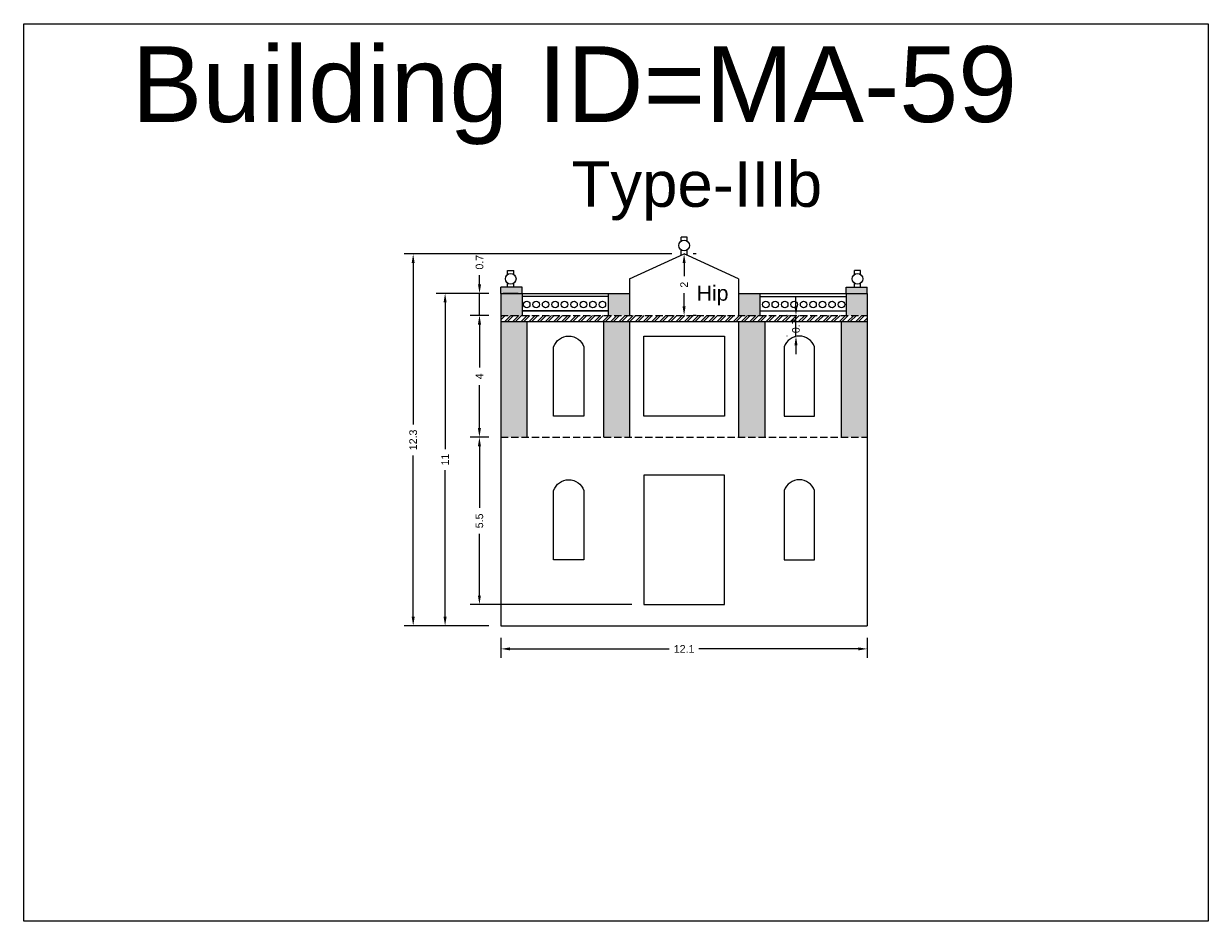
# Model space of a CAD drawing. Header units: metres. Extents: x 3416649 to 3417100, y -6712966 to -6712690.
# Tile 64 of 72: x 3417013 to 3417052, y -6712887 to -6712857. Entities that reach past the tile are written whole.
import ezdxf

# ---------------------------------------------------------------- set-up
doc = ezdxf.new("R2010")
doc.units = ezdxf.units.M
doc.linetypes.add('ACAD_ISO02W100', pattern=[15, 12, -3])
doc.layers.add('Dotted', color=7, linetype='ACAD_ISO02W100', plot=False)
doc.styles.get("Standard").update_dxf_attribs({"font": 'arial.ttf'})
doc.dimstyles.new('ISO-25', dxfattribs={"dimtxt": 0.25, "dimasz": 0.3, "dimexe": 0.3, "dimexo": 0.4, "dimgap": 0.2, "dimtad": 0, "dimdec": 1, "dimdsep": 46, "dimtxsty": 'Standard', "dimcen": 2.5, "dimadec": 0, "dimazin": 0, "dimtfac": 1, "dimtdec": 1, "dimtmove": 0, "dimatfit": 3, "dimfxl": 1, "dimarcsym": 0})

# ---------------------------------------------------------------- blocks, each defined once
blk = doc.blocks.new('*D484')
at = {"color": 0, "lineweight": -2, "transparency": 16777216}
for p, q in [((3417028.012, -6712871.062), (3417027.403, -6712871.062)), ((3417027.703, -6712871.362), (3417027.703, -6712873.396)), ((3417027.703, -6712876.287), (3417027.703, -6712874.253)), ((3417032.727, -6712876.587), (3417027.403, -6712876.587))]:
    blk.add_line(p, q, dxfattribs=at)
at = {"color": 0, "transparency": 16777216}
for points in [[(3417027.653, -6712871.362), (3417027.753, -6712871.362), (3417027.703, -6712871.062)], [(3417027.653, -6712876.287), (3417027.753, -6712876.287), (3417027.703, -6712876.587)]]:
    blk.add_solid(points, dxfattribs=at)
at = {"layer": 'Defpoints', "color": 0, "transparency": 16777216}
for p in [(3417027.703, -6712871.062), (3417028.412, -6712871.062), (3417033.127, -6712876.587)]:
    blk.add_point(p, dxfattribs=at)
at = {"color": 0, "transparency": 16777216, "insert": (3417027.703, -6712873.825), "char_height": 0.25, "attachment_point": 5, "rotation": 90}
blk.add_mtext('5.5', dxfattribs=at)
blk = doc.blocks.new('*D485')
at = {"color": 0, "lineweight": -2, "transparency": 16777216}
for p, q in [((3417028.012, -6712867.047), (3417027.403, -6712867.047)), ((3417027.703, -6712867.347), (3417027.703, -6712868.768)), ((3417027.703, -6712870.762), (3417027.703, -6712869.341)), ((3417028.012, -6712871.062), (3417027.403, -6712871.062))]:
    blk.add_line(p, q, dxfattribs=at)
at = {"color": 0, "transparency": 16777216}
for points in [[(3417027.653, -6712867.347), (3417027.753, -6712867.347), (3417027.703, -6712867.047)], [(3417027.653, -6712870.762), (3417027.753, -6712870.762), (3417027.703, -6712871.062)]]:
    blk.add_solid(points, dxfattribs=at)
at = {"layer": 'Defpoints', "color": 0, "transparency": 16777216}
for p in [(3417027.703, -6712867.047), (3417028.412, -6712867.047), (3417028.412, -6712871.062)]:
    blk.add_point(p, dxfattribs=at)
at = {"color": 0, "transparency": 16777216, "insert": (3417027.703, -6712869.055), "char_height": 0.25, "attachment_point": 5, "rotation": 90}
blk.add_mtext('4', dxfattribs=at)
blk = doc.blocks.new('*D486')
at = {"color": 0, "lineweight": -2, "transparency": 16777216}
for p, q in [((3417027.707, -6712866.017), (3417027.707, -6712865.717)), ((3417028.012, -6712866.317), (3417027.407, -6712866.317)), ((3417027.707, -6712867.047), (3417027.707, -6712866.317)), ((3417028.012, -6712867.047), (3417027.407, -6712867.047)), ((3417027.707, -6712867.347), (3417027.707, -6712867.647))]:
    blk.add_line(p, q, dxfattribs=at)
at = {"color": 0, "transparency": 16777216}
for points in [[(3417027.657, -6712866.017), (3417027.757, -6712866.017), (3417027.707, -6712866.317)], [(3417027.657, -6712867.347), (3417027.757, -6712867.347), (3417027.707, -6712867.047)]]:
    blk.add_solid(points, dxfattribs=at)
at = {"layer": 'Defpoints', "color": 0, "transparency": 16777216}
for p in [(3417027.707, -6712866.317), (3417028.412, -6712866.317), (3417028.412, -6712867.047)]:
    blk.add_point(p, dxfattribs=at)
at = {"color": 0, "transparency": 16777216, "insert": (3417027.707, -6712865.289), "char_height": 0.25, "attachment_point": 5, "rotation": 90}
blk.add_mtext('0.7', dxfattribs=at)
blk = doc.blocks.new('*D487')
at = {"color": 0, "lineweight": -2, "transparency": 16777216}
for p, q in [((3417034.857, -6712865.017), (3417034.757, -6712865.017)), ((3417034.457, -6712865.317), (3417034.457, -6712865.749)), ((3417034.457, -6712866.747), (3417034.457, -6712866.315)), ((3417034.857, -6712867.047), (3417034.757, -6712867.047))]:
    blk.add_line(p, q, dxfattribs=at)
at = {"color": 0, "transparency": 16777216}
for points in [[(3417034.407, -6712865.317), (3417034.507, -6712865.317), (3417034.457, -6712865.017)], [(3417034.407, -6712866.747), (3417034.507, -6712866.747), (3417034.457, -6712867.047)]]:
    blk.add_solid(points, dxfattribs=at)
at = {"layer": 'Defpoints', "color": 0, "transparency": 16777216}
for p in [(3417034.457, -6712865.017), (3417034.457, -6712867.047), (3417034.457, -6712867.047)]:
    blk.add_point(p, dxfattribs=at)
at = {"color": 0, "transparency": 16777216, "insert": (3417034.457, -6712866.032), "char_height": 0.25, "attachment_point": 5, "rotation": 90}
blk.add_mtext('2', dxfattribs=at)
blk = doc.blocks.new('*D488')
at = {"color": 0, "lineweight": -2, "transparency": 16777216}
for p, q in [((3417038.148, -6712866.747), (3417038.148, -6712866.447)), ((3417037.862, -6712867.047), (3417037.848, -6712867.047)), ((3417038.148, -6712867.727), (3417038.148, -6712867.047)), ((3417037.862, -6712867.727), (3417037.848, -6712867.727)), ((3417038.148, -6712868.027), (3417038.148, -6712868.327))]:
    blk.add_line(p, q, dxfattribs=at)
at = {"color": 0, "transparency": 16777216}
for points in [[(3417038.098, -6712866.747), (3417038.198, -6712866.747), (3417038.148, -6712867.047)], [(3417038.098, -6712868.027), (3417038.198, -6712868.027), (3417038.148, -6712867.727)]]:
    blk.add_solid(points, dxfattribs=at)
at = {"layer": 'Defpoints', "color": 0, "transparency": 16777216}
for p in [(3417038.148, -6712867.047), (3417038.262, -6712867.047), (3417038.262, -6712867.727)]:
    blk.add_point(p, dxfattribs=at)
at = {"color": 0, "transparency": 16777216, "insert": (3417038.148, -6712867.387), "char_height": 0.25, "attachment_point": 5, "rotation": 90}
blk.add_mtext('0.7', dxfattribs=at)
blk = doc.blocks.new('*D489')
at = {"color": 0, "lineweight": -2, "transparency": 16777216}
for p, q in [((3417028.412, -6712877.687), (3417028.412, -6712878.348)), ((3417040.502, -6712877.687), (3417040.502, -6712878.348)), ((3417028.712, -6712878.048), (3417033.968, -6712878.048)), ((3417040.202, -6712878.048), (3417034.946, -6712878.048))]:
    blk.add_line(p, q, dxfattribs=at)
at = {"color": 0, "transparency": 16777216}
for points in [[(3417028.712, -6712877.998), (3417028.712, -6712878.098), (3417028.412, -6712878.048)], [(3417040.202, -6712877.998), (3417040.202, -6712878.098), (3417040.502, -6712878.048)]]:
    blk.add_solid(points, dxfattribs=at)
at = {"layer": 'Defpoints', "color": 0, "transparency": 16777216}
for p in [(3417028.412, -6712877.287), (3417040.502, -6712877.287), (3417040.502, -6712878.048)]:
    blk.add_point(p, dxfattribs=at)
at = {"color": 0, "transparency": 16777216, "insert": (3417034.457, -6712878.048), "char_height": 0.25, "attachment_point": 5}
blk.add_mtext('12.1', dxfattribs=at)
blk = doc.blocks.new('*D490')
at = {"color": 0, "lineweight": -2, "transparency": 16777216}
for p, q in [((3417028.012, -6712866.317), (3417026.271, -6712866.317)), ((3417026.571, -6712866.617), (3417026.571, -6712871.459)), ((3417026.571, -6712876.987), (3417026.571, -6712872.145)), ((3417028.012, -6712877.287), (3417026.271, -6712877.287))]:
    blk.add_line(p, q, dxfattribs=at)
at = {"color": 0, "transparency": 16777216}
for points in [[(3417026.521, -6712866.617), (3417026.621, -6712866.617), (3417026.571, -6712866.317)], [(3417026.521, -6712876.987), (3417026.621, -6712876.987), (3417026.571, -6712877.287)]]:
    blk.add_solid(points, dxfattribs=at)
at = {"layer": 'Defpoints', "color": 0, "transparency": 16777216}
for p in [(3417026.571, -6712866.317), (3417028.412, -6712866.317), (3417028.412, -6712877.287)]:
    blk.add_point(p, dxfattribs=at)
at = {"color": 0, "transparency": 16777216, "insert": (3417026.571, -6712871.802), "char_height": 0.25, "attachment_point": 5, "rotation": 90}
blk.add_mtext('11', dxfattribs=at)
blk = doc.blocks.new('*D491')
at = {"color": 0, "lineweight": -2, "transparency": 16777216}
for p, q in [((3417034.057, -6712865.017), (3417025.218, -6712865.017)), ((3417025.518, -6712865.317), (3417025.518, -6712870.639)), ((3417025.518, -6712876.987), (3417025.518, -6712871.665)), ((3417028.012, -6712877.287), (3417025.218, -6712877.287))]:
    blk.add_line(p, q, dxfattribs=at)
at = {"color": 0, "transparency": 16777216}
for points in [[(3417025.468, -6712865.317), (3417025.568, -6712865.317), (3417025.518, -6712865.017)], [(3417025.468, -6712876.987), (3417025.568, -6712876.987), (3417025.518, -6712877.287)]]:
    blk.add_solid(points, dxfattribs=at)
at = {"layer": 'Defpoints', "color": 0, "transparency": 16777216}
for p in [(3417025.518, -6712865.017), (3417034.457, -6712865.017), (3417028.412, -6712877.287)]:
    blk.add_point(p, dxfattribs=at)
at = {"color": 0, "transparency": 16777216, "insert": (3417025.518, -6712871.152), "char_height": 0.25, "attachment_point": 5, "rotation": 90}
blk.add_mtext('12.3', dxfattribs=at)

msp = doc.modelspace()

# ---------------------------------------------------------------- hatches: boundary and pattern name
h = msp.add_hatch(color=256)
h.dxf.hatch_style = 1
h.paths.add_polyline_path([(3417028.412, -6712866.117), (3417029.112, -6712866.117), (3417029.112, -6712866.317), (3417028.412, -6712866.317)])
h = msp.add_hatch(color=256)
h.dxf.hatch_style = 1
h.paths.add_polyline_path([(3417029.112, -6712866.317), (3417028.412, -6712866.317), (3417028.412, -6712867.047), (3417029.112, -6712867.047)])
h.paths.add_polyline_path([(3417029.272, -6712867.247), (3417028.412, -6712867.247), (3417028.412, -6712871.062), (3417029.272, -6712871.062)])
h.paths.add_polyline_path([(3417032.657, -6712867.247), (3417031.797, -6712867.247), (3417031.797, -6712871.062), (3417032.657, -6712871.062)])
h.paths.add_polyline_path([(3417032.657, -6712867.047), (3417032.657, -6712866.317), (3417031.957, -6712866.317), (3417031.957, -6712867.047)])
h = msp.add_hatch(color=256)
h.dxf.hatch_style = 1
h.paths.add_polyline_path([(3417039.802, -6712866.317), (3417040.502, -6712866.317), (3417040.502, -6712867.047), (3417039.802, -6712867.047)])
h.paths.add_polyline_path([(3417039.642, -6712867.247), (3417040.502, -6712867.247), (3417040.502, -6712871.062), (3417039.642, -6712871.062)])
h.paths.add_polyline_path([(3417036.257, -6712867.247), (3417037.117, -6712867.247), (3417037.117, -6712871.062), (3417036.257, -6712871.062)])
h.paths.add_polyline_path([(3417036.257, -6712866.317), (3417036.957, -6712866.317), (3417036.957, -6712867.047), (3417036.257, -6712867.047)])
h = msp.add_hatch(color=256)
h.dxf.hatch_style = 1
h.paths.add_polyline_path([(3417040.502, -6712866.117), (3417039.802, -6712866.117), (3417039.802, -6712866.317), (3417040.502, -6712866.317)])
h = msp.add_hatch()
h.set_pattern_fill('ANSI32', color=256, scale=0.02)
h.set_pattern_definition([(45, (-12.81426, 0), (-0.134703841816, 0.134703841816), []), (45, (-12.72446, 0), (-0.134703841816, 0.134703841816), [])])
h.paths.add_polyline_path([(3417040.502, -6712867.047), (3417028.412, -6712867.047), (3417028.412, -6712867.247), (3417040.502, -6712867.247)])

# ---------------------------------------------------------------- linework, layer by layer
for points in [[(3417012.666, -6712857.418), (3417051.754, -6712857.418), (3417051.754, -6712887.037), (3417012.666, -6712887.037)], [(3417035.787, -6712870.367), (3417033.127, -6712870.367), (3417033.127, -6712867.727), (3417035.787, -6712867.727)], [(3417035.787, -6712872.312), (3417033.127, -6712872.312), (3417033.127, -6712876.587), (3417035.787, -6712876.587)]]:
    msp.add_lwpolyline(points, close=True)
for points in [[(3417034.357, -6712864.595), (3417034.357, -6712864.461)], [(3417034.557, -6712864.461), (3417034.357, -6712864.461)], [(3417034.557, -6712864.595), (3417034.557, -6712864.461)], [(3417032.657, -6712865.837), (3417034.457, -6712865.017)], [(3417034.357, -6712865.062), (3417034.357, -6712864.883)], [(3417036.257, -6712865.837), (3417034.457, -6712865.017)], [(3417034.557, -6712865.062), (3417034.557, -6712864.883)], [(3417028.635, -6712865.695), (3417028.635, -6712865.561)], [(3417028.635, -6712865.561), (3417028.835, -6712865.561)], [(3417028.835, -6712865.695), (3417028.835, -6712865.561)], [(3417040.078, -6712865.695), (3417040.078, -6712865.561)], [(3417040.278, -6712865.561), (3417040.078, -6712865.561)], [(3417040.278, -6712865.695), (3417040.278, -6712865.561)], [(3417028.635, -6712866.117), (3417028.635, -6712865.983)], [(3417028.835, -6712866.117), (3417028.835, -6712865.983)], [(3417032.657, -6712865.837), (3417032.657, -6712866.317)], [(3417036.257, -6712865.837), (3417036.257, -6712866.317)], [(3417040.078, -6712866.117), (3417040.078, -6712865.983)], [(3417040.278, -6712866.117), (3417040.278, -6712865.983)], [(3417029.112, -6712866.117), (3417028.412, -6712866.117)], [(3417028.412, -6712866.317), (3417028.412, -6712866.117)], [(3417028.412, -6712866.317), (3417032.657, -6712866.317)], [(3417028.412, -6712866.317), (3417028.412, -6712877.287)], [(3417028.985, -6712866.317), (3417028.485, -6712866.317)], [(3417029.112, -6712866.317), (3417029.112, -6712866.117)], [(3417029.112, -6712866.317), (3417029.112, -6712867.047)], [(3417031.957, -6712866.417), (3417029.112, -6712866.417)], [(3417031.957, -6712866.317), (3417031.957, -6712867.047)], [(3417032.657, -6712866.317), (3417032.657, -6712867.047)], [(3417036.257, -6712866.317), (3417040.502, -6712866.317)], [(3417036.257, -6712866.317), (3417036.257, -6712867.047)], [(3417036.957, -6712866.317), (3417036.957, -6712867.047)], [(3417036.957, -6712866.417), (3417039.802, -6712866.417)], [(3417039.802, -6712866.117), (3417040.502, -6712866.117)], [(3417039.802, -6712866.317), (3417039.802, -6712866.117)], [(3417039.802, -6712866.317), (3417039.802, -6712867.047)], [(3417039.928, -6712866.317), (3417040.428, -6712866.317)], [(3417040.502, -6712866.317), (3417040.502, -6712866.117)], [(3417040.502, -6712866.317), (3417040.502, -6712877.287)], [(3417029.112, -6712866.897), (3417031.957, -6712866.897)], [(3417031.957, -6712866.897), (3417029.112, -6712866.897)], [(3417036.957, -6712866.897), (3417039.802, -6712866.897)], [(3417028.412, -6712867.247), (3417040.502, -6712867.247)], [(3417029.272, -6712867.247), (3417029.272, -6712871.062)], [(3417031.797, -6712867.247), (3417031.797, -6712871.062)], [(3417032.657, -6712867.247), (3417032.657, -6712871.062)], [(3417036.257, -6712867.247), (3417036.257, -6712871.062)], [(3417037.117, -6712867.247), (3417037.117, -6712871.062)], [(3417039.642, -6712867.247), (3417039.642, -6712871.062)], [(3417033.127, -6712867.727), (3417035.787, -6712867.727)], [(3417028.412, -6712877.287), (3417040.502, -6712877.287)]]:
    msp.add_lwpolyline(points)
for points in [[(3417030.152, -6712870.367), (3417030.152, -6712868.077, -0.7), (3417031.152, -6712868.077), (3417031.152, -6712870.367)], [(3417038.762, -6712870.367), (3417038.762, -6712868.077, 0.7), (3417037.762, -6712868.077), (3417037.762, -6712870.367)], [(3417030.152, -6712875.107), (3417030.152, -6712872.817, -0.7), (3417031.152, -6712872.817), (3417031.152, -6712875.107)], [(3417038.762, -6712875.107), (3417038.762, -6712872.817, 0.7), (3417037.762, -6712872.817), (3417037.762, -6712875.107)]]:
    msp.add_lwpolyline(points, format="xyb", close=True)
for centre, radius in [((3417034.457, -6712864.739), 0.176), ((3417028.735, -6712865.839), 0.176), ((3417040.178, -6712865.839), 0.176), ((3417029.264, -6712866.682), 0.107), ((3417029.576, -6712866.682), 0.107), ((3417029.888, -6712866.682), 0.107), ((3417030.2, -6712866.682), 0.107), ((3417030.513, -6712866.682), 0.107), ((3417030.825, -6712866.682), 0.107), ((3417031.137, -6712866.682), 0.107), ((3417031.449, -6712866.682), 0.107), ((3417031.761, -6712866.682), 0.107), ((3417037.152, -6712866.682), 0.107), ((3417037.465, -6712866.682), 0.107), ((3417037.777, -6712866.682), 0.107), ((3417038.089, -6712866.682), 0.107), ((3417038.401, -6712866.682), 0.107), ((3417038.713, -6712866.682), 0.107), ((3417039.025, -6712866.682), 0.107), ((3417039.338, -6712866.682), 0.107), ((3417039.65, -6712866.682), 0.107)]:
    msp.add_circle(centre, radius)
at = {"layer": 'Dotted', "ltscale": 0.02}
for points in [[(3417028.412, -6712867.047), (3417040.502, -6712867.047)], [(3417028.412, -6712871.062), (3417040.502, -6712871.062)]]:
    msp.add_lwpolyline(points, dxfattribs=at)

# ---------------------------------------------------------------- texts
at = {"attachment_point": 1}
for s, width, heights, insert, char_height in [('Building ID=MA-59', 67.86454, [0.517], (3417016.229, -6712858.163), 2.5), ('Type-IIIb ', 9.99112, [0.517], (3417030.745, -6712861.96), 1.5), ('Hip', 1.17554, [0], (3417034.873, -6712866.059), 0.5)]:
    msp.add_mtext_dynamic_manual_height_columns(s, width=width, gutter_width=12.5, heights=heights, dxfattribs=dict(at, insert=insert, char_height=char_height))

# ---------------------------------------------------------------- dimensions: what is measured, and where the dimension line sits
for base, p1, p2, picture, middle in [((3417025.518, -6712865.017), (3417028.412, -6712877.287), (3417034.457, -6712865.017), '*D491', (3417025.518, -6712871.152)), ((3417027.707, -6712866.317), (3417028.412, -6712867.047), (3417028.412, -6712866.317), '*D486', (3417027.707, -6712865.289)), ((3417034.457, -6712867.047), (3417034.457, -6712865.017), (3417034.457, -6712867.047), '*D487', (3417034.457, -6712866.032)), ((3417026.571, -6712866.317), (3417028.412, -6712877.287), (3417028.412, -6712866.317), '*D490', (3417026.571, -6712871.802)), ((3417027.703, -6712867.047), (3417028.412, -6712871.062), (3417028.412, -6712867.047), '*D485', (3417027.703, -6712869.055)), ((3417027.703, -6712871.062), (3417033.127, -6712876.587), (3417028.412, -6712871.062), '*D484', (3417027.703, -6712873.825))]:
    dim = msp.add_linear_dim(base=base, p1=p1, p2=p2, angle=90, dimstyle='ISO-25')
    dim.commit()
    dim.dimension.update_dxf_attribs({"geometry": picture, "text_midpoint": middle})
dim = msp.add_linear_dim(base=(3417038.148, -6712867.047), p1=(3417038.262, -6712867.727), p2=(3417038.262, -6712867.047), angle=90, dimstyle='ISO-25')
dim.commit()
dim.dimension.update_dxf_attribs({"geometry": '*D488', "text_midpoint": (3417038.148, -6712867.387), "dimtype": 160})
dim = msp.add_linear_dim(base=(3417040.502, -6712878.048), p1=(3417028.412, -6712877.287), p2=(3417040.502, -6712877.287), dimstyle='ISO-25')
dim.commit()
dim.dimension.update_dxf_attribs({"geometry": '*D489', "text_midpoint": (3417034.457, -6712878.048)})

doc.saveas('drawing.dxf')
